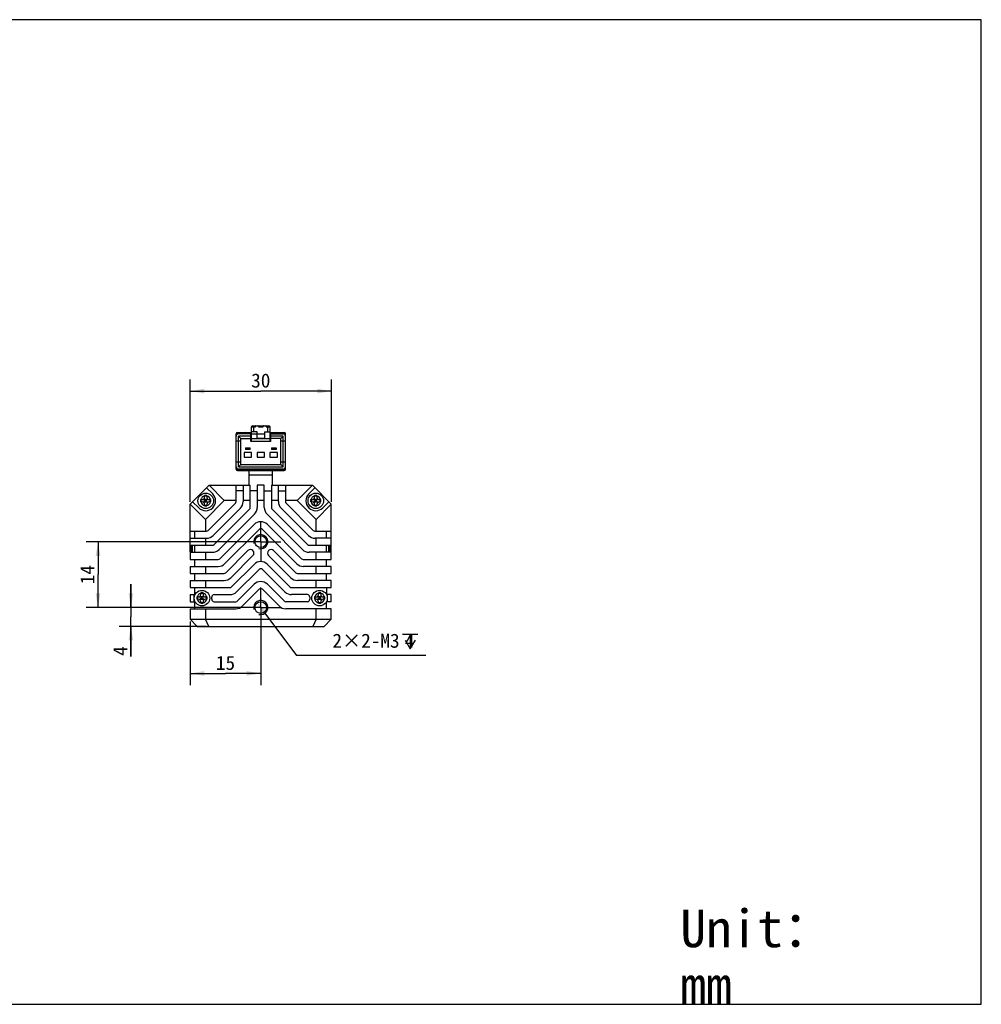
# Model space of a CAD drawing. Header units: millimetres. Extents: x -10 to 461, y 98 to 308.
# Tile 5 of 5: x 257 to 461, y 98 to 308. Entities that reach past the tile are written whole.
import ezdxf
from ezdxf.enums import TextEntityAlignment as Align

# ---------------------------------------------------------------- set-up
doc = ezdxf.new("R2010")
doc.units = ezdxf.units.MM
doc.header["$LTSCALE"] = 23.1
doc.header["$PDMODE"] = 3
doc.header["$PDSIZE"] = 8
doc.linetypes.add('CENTER', pattern=[0.6, 0.375, -0.075, 0.075, -0.075])
doc.layers.get('0').update_dxf_attribs({"linetype": 'CONTINUOUS'})
doc.layers.get('Defpoints').update_dxf_attribs({"linetype": 'CONTINUOUS'})
for name, color, linetype in [('00_COMPONENTS', 7, 'CONTINUOUS'), ('07_ALL_HOLES', 7, 'CONTINUOUS'), ('51__DRAFT_DIMS', 7, 'CONTINUOUS'), ('_X2_56FE5C42_X0__01_528', 7, 'CONTINUOUS'), ('DRW0001FORMAT', 7, 'CONTINUOUS'), ('DRW0001TEXT', 7, 'CONTINUOUS')]:
    doc.layers.add(name, color=color, linetype=linetype)
doc.styles.get("Standard").update_dxf_attribs({"font": 'simfang.ttf'})
doc.dimstyles.new('DIMSTYLE_2', dxfattribs={"dimtxt": 3, "dimasz": 3, "dimexe": 2.5, "dimexo": 0.5, "dimgap": 0.75, "dimtad": 1, "dimdsep": 46, "dimtxsty": 'STANDARD', "dimblk": '_FILLED', "dimblk1": '_FILLED', "dimblk2": '_FILLED', "dimcen": 0.09, "dimclrt": 3, "dimazin": 2, "dimtp": 0.2, "dimtm": 0.2, "dimtfac": 1, "dimtofl": 0, "dimtmove": 0, "dimatfit": 3, "dimldrblk": '_FILLED', "dimfxl": 1, "dimtolj": 1, "dimarcsym": 0})
doc.dimstyles.new('DIMSTYLE_3', dxfattribs={"dimtxt": 3, "dimasz": 3, "dimexe": 2.5, "dimexo": 0.5, "dimgap": 0.75, "dimtad": 1, "dimdsep": 46, "dimtxsty": 'STANDARD', "dimblk": '_FILLED', "dimblk1": '_FILLED', "dimblk2": '_FILLED', "dimcen": 0.09, "dimclrt": 3, "dimazin": 2, "dimtp": 0.1, "dimtm": 0.1, "dimtfac": 1, "dimtofl": 0, "dimtmove": 0, "dimatfit": 3, "dimldrblk": '_FILLED', "dimfxl": 1, "dimtolj": 1, "dimarcsym": 0})
doc.dimstyles.new('DIMSTYLE_4', dxfattribs={"dimtxt": 3, "dimasz": 3, "dimexe": 2.5, "dimexo": 0.5, "dimtad": 1, "dimdsep": 46, "dimtxsty": 'STANDARD', "dimblk": '_FILLED', "dimblk1": '_FILLED', "dimblk2": '_FILLED', "dimcen": 0.09, "dimclrt": 3, "dimazin": 2, "dimtp": 0.1, "dimtm": 0.1, "dimtfac": 1, "dimtofl": 0, "dimtmove": 0, "dimatfit": 1, "dimldrblk": '_FILLED', "dimfxl": 1, "dimtolj": 1, "dimarcsym": 0})

# ---------------------------------------------------------------- blocks, each defined once
blk = doc.blocks.new('_FILLED')
at = {"color": 0, "linetype": 'ByBlock'}
blk.add_solid([(0, 0), (-1, 0.167), (-1, -0.167)], dxfattribs=at)
blk = doc.blocks.new('*D5')
at = {"layer": '51__DRAFT_DIMS', "color": 4, "transparency": 16777216}
for p, q in [((292.8, 205.02), (292.8, 231.06)), ((322.8, 205.02), (322.8, 231.06)), ((292.8, 228.56), (307.8, 228.56)), ((322.8, 228.56), (307.8, 228.56))]:
    blk.add_line(p, q, dxfattribs=at)
at = {"layer": '51__DRAFT_DIMS', "color": 4, "transparency": 16777216, "xscale": 3, "yscale": 3, "zscale": 3, "rotation": 180}
blk.add_blockref('_FILLED', (292.8, 228.56), dxfattribs=at)
at = {"layer": '51__DRAFT_DIMS', "color": 4, "transparency": 16777216, "xscale": 3, "yscale": 3, "zscale": 3}
blk.add_blockref('_FILLED', (322.8, 228.56), dxfattribs=at)
at = {"layer": '51__DRAFT_DIMS', "color": 3, "transparency": 16777216}
blk.add_text('30', height=3, dxfattribs=at).set_placement((307.8, 229.31), align=Align.CENTER)
blk = doc.blocks.new('*D6')
at = {"layer": '51__DRAFT_DIMS', "color": 4, "transparency": 16777216}
for p, q in [((304.85, 196.52), (270.7, 196.52)), ((273.2, 196.52), (273.2, 189.52)), ((273.2, 182.52), (273.2, 189.52)), ((304.35, 182.52), (270.7, 182.52))]:
    blk.add_line(p, q, dxfattribs=at)
at = {"layer": '51__DRAFT_DIMS', "color": 4, "transparency": 16777216, "xscale": 3, "yscale": 3, "zscale": 3}
for p, rotation in [((273.2, 196.52), 90), ((273.2, 182.52), 270)]:
    blk.add_blockref('_FILLED', p, dxfattribs=dict(at, rotation=rotation))
at = {"layer": '51__DRAFT_DIMS', "color": 3, "transparency": 16777216}
blk.add_text('14', height=3, rotation=90, dxfattribs=at).set_placement((272.45, 189.52), align=Align.CENTER)
blk = doc.blocks.new('*D7')
at = {"layer": '51__DRAFT_DIMS', "color": 4, "transparency": 16777216}
for p, q in [((280.19, 182.52), (280.19, 187.52)), ((280.19, 187.52), (280.19, 180.52)), ((304.68, 182.52), (277.69, 182.52)), ((280.19, 172.09), (280.19, 180.52)), ((296.23, 178.52), (277.69, 178.52)), ((280.19, 178.52), (280.19, 172.09))]:
    blk.add_line(p, q, dxfattribs=at)
at = {"layer": '51__DRAFT_DIMS', "color": 4, "transparency": 16777216, "xscale": 3, "yscale": 3, "zscale": 3}
for p, rotation in [((280.19, 182.52), 270), ((280.19, 178.52), 90)]:
    blk.add_blockref('_FILLED', p, dxfattribs=dict(at, rotation=rotation))
at = {"layer": '51__DRAFT_DIMS', "color": 3, "transparency": 16777216}
blk.add_text('4', height=3, rotation=90, dxfattribs=at).set_placement((279.44, 174.29), align=Align.RIGHT)
blk = doc.blocks.new('*D8')
at = {"layer": '51__DRAFT_DIMS', "color": 0, "lineweight": -2}
for p in [(308.69, 181.32), (342.92, 172.35)]:
    blk.add_line(p, (315.37, 172.35), dxfattribs=at)
at = {"layer": 'Defpoints', "color": 0}
for p in [(306.9, 183.73), (308.69, 181.32)]:
    blk.add_point(p, dxfattribs=at)
at = {"layer": '51__DRAFT_DIMS', "color": 0, "linetype": 'ByBlock', "lineweight": -2, "xscale": 3, "yscale": 3, "zscale": 3, "rotation": 126.6428145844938}
blk.add_blockref('_FILLED', (306.9, 183.73), dxfattribs=at)
at = {"layer": '51__DRAFT_DIMS', "color": 3, "insert": (323.03, 176.97), "char_height": 3, "attachment_point": 1, "line_spacing_factor": 0.9}
blk.add_mtext('\\A1;2×2-M{\\A1;3\\Fgdt|c0; \\fFangSong|b0|i0|c0|p0;4}', dxfattribs=at)
blk = doc.blocks.new('*D9')
at = {"layer": '51__DRAFT_DIMS', "color": 4, "transparency": 16777216}
for p, q in [((292.8, 179.52), (292.8, 166.01)), ((307.8, 178.65), (307.8, 166.01)), ((292.8, 168.51), (300.3, 168.51)), ((307.8, 168.51), (300.3, 168.51))]:
    blk.add_line(p, q, dxfattribs=at)
at = {"layer": '51__DRAFT_DIMS', "color": 4, "transparency": 16777216, "xscale": 3, "yscale": 3, "zscale": 3, "rotation": 180}
blk.add_blockref('_FILLED', (292.8, 168.51), dxfattribs=at)
at = {"layer": '51__DRAFT_DIMS', "color": 4, "transparency": 16777216, "xscale": 3, "yscale": 3, "zscale": 3}
blk.add_blockref('_FILLED', (307.8, 168.51), dxfattribs=at)
at = {"layer": '51__DRAFT_DIMS', "color": 3, "transparency": 16777216}
blk.add_text('15', height=3, dxfattribs=at).set_placement((300.3, 169.26), align=Align.CENTER)

msp = doc.modelspace()

# ---------------------------------------------------------------- linework, layer by layer
at = {"color": 7}
for p, q in [((460.97926, 307.55556), (-10.24879, 307.55556)), ((460.97926, 98.13414), (460.97926, 307.55556)), ((-10.24879, 98.13414), (460.97926, 98.13414))]:
    msp.add_line(p, q, dxfattribs=at)
at = {"layer": '00_COMPONENTS', "color": 7}
for p, q in [((305.29807, 208.52241), (305.29807, 211.67241)), ((310.29807, 208.52241), (310.29807, 211.67241)), ((296.79807, 208.52241), (292.79807, 204.52241)), ((296.28299, 208.00734), (297.58299, 206.70734)), ((300.04807, 205.27241), (296.79807, 208.52241)), ((296.79807, 208.52241), (305.54807, 208.52241)), ((302.54807, 205.04952), (302.54807, 208.52241)), ((304.04807, 208.52241), (304.04807, 205.04952)), ((305.54807, 203.8054), (305.54807, 208.52241)), ((307.04807, 208.52241), (307.04807, 203.8054)), ((308.54807, 208.52241), (307.04807, 208.52241)), ((308.54807, 203.8054), (308.54807, 208.52241)), ((310.04807, 208.52241), (310.04807, 203.8054)), ((310.04807, 208.52241), (318.79807, 208.52241)), ((311.54807, 205.04952), (311.54807, 208.52241)), ((313.04807, 208.52241), (313.04807, 205.04952)), ((315.54807, 205.27241), (318.79807, 208.52241)), ((318.01315, 206.70734), (319.31315, 208.00734)), ((322.79807, 204.52241), (318.79807, 208.52241)), ((294.99895, 205.47241), (295.34807, 205.47241)), ((295.15557, 204.97241), (295.15557, 205.47241)), ((295.58154, 205.53027), (295.64366, 205.47241)), ((296.49317, 205.47241), (295.64366, 205.47241)), ((295.84807, 205.97241), (295.84807, 206.32153)), ((296.34807, 206.19188), (295.84807, 206.19188)), ((295.84807, 205.16279), (295.84807, 205.28204)), ((295.91209, 205.22241), (295.84807, 205.28204)), ((300.04807, 205.27241), (296.04807, 201.27241)), ((296.09807, 204.97241), (296.09807, 205.47241)), ((296.34807, 205.31699), (296.25977, 205.22241)), ((296.34807, 206.32153), (296.34807, 205.97241)), ((296.34807, 205.12784), (296.34807, 205.31699)), ((296.57125, 205.55604), (296.49317, 205.47241)), ((296.84807, 205.47241), (297.19719, 205.47241)), ((297.05563, 204.97241), (297.05563, 205.47241)), ((302.54807, 205.27241), (300.04807, 205.27241)), ((304.04807, 207.32241), (302.54807, 207.32241)), ((305.54807, 205.27241), (304.04807, 205.27241)), ((307.04807, 207.32241), (305.54807, 207.32241)), ((308.54807, 205.27241), (307.04807, 205.27241)), ((308.54807, 207.32241), (310.04807, 207.32241)), ((311.54807, 205.27241), (310.04807, 205.27241)), ((311.54807, 207.32241), (313.04807, 207.32241)), ((315.54807, 205.27241), (313.04807, 205.27241)), ((319.54807, 201.27241), (315.54807, 205.27241)), ((318.39895, 205.47241), (318.74807, 205.47241)), ((318.55557, 204.97241), (318.55557, 205.47241)), ((318.98154, 205.53027), (319.04366, 205.47241)), ((319.89317, 205.47241), (319.04366, 205.47241)), ((319.24807, 205.97241), (319.24807, 206.32153)), ((319.74807, 206.19188), (319.24807, 206.19188)), ((319.24807, 205.16279), (319.24807, 205.28204)), ((319.31209, 205.22241), (319.24807, 205.28204)), ((319.49807, 204.97241), (319.49807, 205.47241)), ((319.74807, 205.31699), (319.65977, 205.22241)), ((319.74807, 206.32153), (319.74807, 205.97241)), ((319.74807, 205.12784), (319.74807, 205.31699)), ((319.97125, 205.55604), (319.89317, 205.47241)), ((320.24807, 205.47241), (320.59719, 205.47241)), ((320.45563, 204.97241), (320.45563, 205.47241)), ((292.79807, 194.40386), (292.79807, 204.52241)), ((296.04807, 201.27241), (292.79807, 204.52241)), ((294.61315, 203.73749), (293.31315, 205.03749)), ((295.34807, 204.97241), (294.99895, 204.97241)), ((295.64366, 204.97241), (295.58154, 204.91456)), ((295.64366, 204.97241), (296.49317, 204.97241)), ((295.91209, 205.22241), (295.84807, 205.16279)), ((295.91209, 205.22241), (295.84807, 205.22241)), ((295.84807, 204.12329), (295.84807, 204.47241)), ((296.34807, 204.25294), (295.84807, 204.25294)), ((296.34807, 205.12784), (296.25977, 205.22241)), ((296.34807, 205.22241), (296.25977, 205.22241)), ((296.34807, 204.47241), (296.34807, 204.12329)), ((296.49317, 204.97241), (296.57125, 204.88879)), ((302.40162, 204.69597), (296.62452, 198.91886)), ((297.19719, 204.97241), (296.84807, 204.97241)), ((297.68518, 197.8582), (303.46228, 203.63531)), ((305.40162, 203.45184), (297.86864, 195.91886)), ((310.19452, 203.45184), (317.7275, 195.91886)), ((317.91096, 197.8582), (312.13386, 203.63531)), ((313.19452, 204.69597), (318.97162, 198.91886)), ((318.74807, 204.97241), (318.39895, 204.97241)), ((319.04366, 204.97241), (318.98154, 204.91456)), ((319.04366, 204.97241), (319.89317, 204.97241)), ((319.31209, 205.22241), (319.24807, 205.16279)), ((319.31209, 205.22241), (319.24807, 205.22241)), ((319.24807, 204.12329), (319.24807, 204.47241)), ((319.74807, 204.25294), (319.24807, 204.25294)), ((319.54807, 201.27241), (322.79807, 204.52241)), ((319.74807, 205.22241), (319.65977, 205.22241)), ((319.74807, 205.12784), (319.65977, 205.22241)), ((319.74807, 204.47241), (319.74807, 204.12329)), ((319.89317, 204.97241), (319.97125, 204.88879)), ((320.59719, 204.97241), (320.24807, 204.97241)), ((322.28299, 205.03749), (320.98299, 203.73749)), ((322.79807, 194.40386), (322.79807, 204.52241)), ((296.04807, 201.27241), (296.04807, 198.77241)), ((298.9293, 194.8582), (306.46228, 202.39118)), ((316.66684, 194.8582), (309.13386, 202.39118)), ((319.54807, 198.77241), (319.54807, 201.27241)), ((306.38386, 200.19131), (299.11141, 192.91886)), ((300.17207, 191.8582), (307.44452, 199.13065)), ((308.15162, 199.13065), (315.42407, 191.8582)), ((316.48473, 192.91886), (309.21228, 200.19131)), ((292.79807, 198.77241), (296.27096, 198.77241)), ((292.79807, 197.27241), (296.27096, 197.27241)), ((293.79807, 197.27241), (293.79807, 198.77241)), ((296.04807, 197.27241), (296.04807, 195.77241)), ((319.32518, 198.77241), (322.79807, 198.77241)), ((322.79807, 197.27241), (319.32518, 197.27241)), ((319.54807, 195.77241), (319.54807, 197.27241)), ((321.79807, 197.27241), (321.79807, 198.77241)), ((292.79807, 195.77241), (297.51509, 195.77241)), ((293.08807, 194.39741), (293.08807, 195.77241)), ((293.29807, 194.27241), (293.29807, 195.77241)), ((293.79807, 194.27241), (293.79807, 195.77241)), ((318.08105, 195.77241), (322.79807, 195.77241)), ((321.79807, 194.27241), (321.79807, 195.77241)), ((322.29807, 194.27241), (322.29807, 195.77241)), ((322.50807, 195.77241), (322.50807, 194.39741)), ((292.79807, 194.39741), (293.08807, 194.39741)), ((292.79807, 194.27241), (292.79807, 192.77241)), ((292.79807, 194.27241), (297.51509, 194.27241)), ((292.79807, 192.77241), (298.75785, 192.77241)), ((293.08807, 194.39741), (293.28057, 194.58991)), ((293.79807, 191.27241), (293.79807, 192.77241)), ((296.04807, 194.27241), (296.04807, 192.77241)), ((305.06774, 194.63255), (300.35405, 189.91886)), ((301.41471, 188.8582), (306.1284, 193.57189)), ((309.46774, 193.57189), (314.18143, 188.8582)), ((315.24209, 189.91886), (310.5284, 194.63255)), ((316.83829, 192.77241), (322.79807, 192.77241)), ((322.79807, 194.27241), (318.08105, 194.27241)), ((319.54807, 192.77241), (319.54807, 194.27241)), ((321.79807, 191.27241), (321.79807, 192.77241)), ((322.50807, 194.39741), (322.31557, 194.58991)), ((322.79807, 194.39741), (322.50807, 194.39741)), ((322.79807, 192.77241), (322.79807, 194.27241)), ((292.79807, 191.27241), (292.79807, 189.77241)), ((292.79807, 191.27241), (298.75785, 191.27241)), ((296.04807, 191.27241), (296.04807, 189.77241)), ((306.38386, 191.70603), (301.59669, 186.91886)), ((302.65735, 185.8582), (307.44452, 190.64537)), ((308.15162, 190.64537), (312.93879, 185.8582)), ((313.99945, 186.91886), (309.21228, 191.70603)), ((322.79807, 191.27241), (316.83829, 191.27241)), ((319.54807, 189.77241), (319.54807, 191.27241)), ((322.79807, 189.77241), (322.79807, 191.27241)), ((292.79807, 189.77241), (300.00049, 189.77241)), ((293.79807, 188.27241), (293.79807, 189.77241)), ((315.59565, 189.77241), (322.79807, 189.77241)), ((321.79807, 188.27241), (321.79807, 189.77241)), ((292.79807, 188.27241), (292.79807, 186.77241)), ((292.79807, 188.27241), (300.00049, 188.27241)), ((292.79807, 186.77241), (301.24313, 186.77241)), ((293.79807, 185.27241), (293.79807, 186.77241)), ((296.04807, 188.27241), (296.04807, 186.77241)), ((306.38386, 187.46339), (302.83933, 183.91886)), ((303.89999, 182.8582), (307.44452, 186.40273)), ((308.15162, 186.40273), (311.69615, 182.8582)), ((312.75681, 183.91886), (309.21228, 187.46339)), ((314.35301, 186.77241), (322.79807, 186.77241)), ((322.79807, 188.27241), (315.59565, 188.27241)), ((319.54807, 186.77241), (319.54807, 188.27241)), ((321.79807, 186.77241), (321.79807, 185.27241)), ((322.79807, 186.77241), (322.79807, 188.27241)), ((292.79807, 185.27241), (292.79807, 183.77241)), ((292.79807, 185.27241), (293.79807, 185.27241)), ((293.66474, 184.71292), (293.66474, 185.27241)), ((293.66474, 183.77241), (293.66474, 184.33191)), ((294.19895, 184.77241), (294.54807, 184.77241)), ((294.35557, 184.27241), (294.35557, 184.77241)), ((294.78154, 184.83027), (294.84366, 184.77241)), ((295.69317, 184.77241), (294.84366, 184.77241)), ((295.04807, 185.27241), (295.04807, 185.62153)), ((295.54807, 185.49188), (295.04807, 185.49188)), ((295.11209, 184.52241), (295.04807, 184.58204)), ((295.04807, 184.46279), (295.04807, 184.58204)), ((295.11209, 184.52241), (295.04807, 184.52241)), ((295.11209, 184.52241), (295.04807, 184.46279)), ((295.29807, 184.27241), (295.29807, 184.77241)), ((295.54807, 184.61699), (295.45977, 184.52241)), ((295.54807, 184.42784), (295.45977, 184.52241)), ((295.54807, 184.52241), (295.45977, 184.52241)), ((295.54807, 185.62153), (295.54807, 185.27241)), ((295.54807, 184.42784), (295.54807, 184.61699)), ((295.77125, 184.85604), (295.69317, 184.77241)), ((296.04807, 184.77241), (296.39719, 184.77241)), ((296.25563, 184.27241), (296.25563, 184.77241)), ((297.88602, 185.27241), (301.24313, 185.27241)), ((317.71012, 185.27241), (314.35301, 185.27241)), ((319.19895, 184.77241), (319.54807, 184.77241)), ((319.35557, 184.27241), (319.35557, 184.77241)), ((319.78154, 184.83027), (319.84366, 184.77241)), ((320.69317, 184.77241), (319.84366, 184.77241)), ((320.04807, 185.27241), (320.04807, 185.62153)), ((320.54807, 185.49188), (320.04807, 185.49188)), ((320.11209, 184.52241), (320.04807, 184.58204)), ((320.04807, 184.46279), (320.04807, 184.58204)), ((320.11209, 184.52241), (320.04807, 184.52241)), ((320.11209, 184.52241), (320.04807, 184.46279)), ((320.29807, 184.27241), (320.29807, 184.77241)), ((320.54807, 184.61699), (320.45977, 184.52241)), ((320.54807, 184.52241), (320.45977, 184.52241)), ((320.54807, 184.42784), (320.45977, 184.52241)), ((320.54807, 185.62153), (320.54807, 185.27241)), ((320.54807, 184.42784), (320.54807, 184.61699)), ((320.77125, 184.85604), (320.69317, 184.77241)), ((321.04807, 184.77241), (321.39719, 184.77241)), ((321.25563, 184.27241), (321.25563, 184.77241)), ((322.79807, 185.27241), (321.79807, 185.27241)), ((321.9314, 185.27241), (321.9314, 184.71291)), ((321.9314, 184.33191), (321.9314, 183.77241)), ((322.79807, 183.77241), (322.79807, 185.27241)), ((292.79807, 183.77241), (293.79807, 183.77241)), ((292.79807, 182.27241), (302.48578, 182.27241)), ((292.79807, 182.27241), (292.79807, 180.02241)), ((293.79807, 182.27241), (293.79807, 183.77241)), ((294.54807, 184.27241), (294.19895, 184.27241)), ((294.84366, 184.27241), (294.78154, 184.21456)), ((294.84366, 184.27241), (295.69317, 184.27241)), ((295.04807, 183.42329), (295.04807, 183.77241)), ((295.54807, 183.55294), (295.04807, 183.55294)), ((295.54807, 183.77241), (295.54807, 183.42329)), ((295.69317, 184.27241), (295.77125, 184.18879)), ((296.39719, 184.27241), (296.04807, 184.27241)), ((296.04807, 182.27241), (296.04807, 180.02241)), ((297.88602, 183.77241), (302.48578, 183.77241)), ((317.71012, 183.77241), (313.11036, 183.77241)), ((322.79807, 182.27241), (313.11036, 182.27241)), ((319.54807, 184.27241), (319.19895, 184.27241)), ((319.54807, 180.02241), (319.54807, 182.27241)), ((319.84366, 184.27241), (319.78154, 184.21456)), ((319.84366, 184.27241), (320.69317, 184.27241)), ((320.04807, 183.42329), (320.04807, 183.77241)), ((320.54807, 183.55294), (320.04807, 183.55294)), ((320.54807, 183.77241), (320.54807, 183.42329)), ((320.69317, 184.27241), (320.77125, 184.18879)), ((321.39719, 184.27241), (321.04807, 184.27241)), ((322.79807, 183.77241), (321.79807, 183.77241)), ((321.79807, 182.27241), (321.79807, 183.77241)), ((322.79807, 180.02241), (322.79807, 182.27241)), ((294.29807, 178.52241), (292.79807, 180.02241)), ((292.79807, 180.02241), (322.79807, 180.02241)), ((294.29807, 178.52241), (321.29807, 178.52241)), ((296.73301, 178.52241), (296.04807, 180.02241)), ((319.54807, 180.02241), (318.86313, 178.52241)), ((322.79807, 180.02241), (321.29807, 178.52241))]:
    msp.add_line(p, q, dxfattribs=at)
at = {"layer": '00_COMPONENTS', "color": 4}
msp.add_line((305.29807, 210.72241), (310.29807, 210.72241), dxfattribs=at)
at = {"layer": '00_COMPONENTS', "color": 7}
for centre, radius in [((296.09807, 205.22241), 1.65), ((319.49807, 205.22241), 1.65), ((307.79807, 196.52241), 1.25), ((295.29807, 184.52241), 1.65), ((320.29807, 184.52241), 1.65), ((307.79807, 182.52241), 1.25)]:
    msp.add_circle(centre, radius, dxfattribs=at)
for centre, radius, start, end in [((296.09807, 205.22241), 2.1, 225, 45), ((345.37278, 205.24332), 50.37436, 179.7394305, 180.0237813), ((295.34807, 205.97241), 0.5, 270, 360), ((296.0336, 168.58622), 37.73577, 90.1552818, 90.2817045), ((296.09857, 152.33497), 53.98714, 89.7352063, 90.1774844), ((296.84807, 205.97241), 0.5, 180, 270), ((260.54358, 205.29298), 36.65405, 0.150507, 0.2804774), ((235.27258, 205.23017), 61.92513, 359.992818, 0.1471987), ((319.49807, 205.22241), 2.1, 135, 315), ((368.77278, 205.24332), 50.37436, 179.7394305, 180.0237813), ((318.74807, 205.97241), 0.5, 270, 360), ((319.4336, 168.58622), 37.73577, 90.1552818, 90.2817045), ((319.49857, 152.33497), 53.98714, 89.7352063, 90.1774844), ((320.24807, 205.97241), 0.5, 180, 270), ((283.94358, 205.29298), 36.65405, 0.150507, 0.2804774), ((258.67258, 205.23017), 61.92513, 359.992818, 0.1471987), ((356.94005, 205.21466), 61.94161, 179.9928328, 180.1470668), ((331.66151, 205.15188), 36.663, 180.1503515, 180.2804687), ((295.34807, 204.47241), 0.5, 0, 90), ((296.09757, 258.11141), 53.98869, 269.7352159, 270.1773397), ((296.16247, 241.873), 37.75016, 270.1551228, 270.2816998), ((296.84807, 204.47241), 0.5, 90, 180), ((246.82336, 205.2015), 50.37436, 359.7394305, 0.0237813), ((302.04807, 205.04952), 0.5, 315, 360), ((302.04807, 205.04952), 2, 315, 360), ((305.04807, 203.8054), 0.5, 315, 360), ((305.04807, 203.8054), 2, 315, 360), ((310.54807, 203.8054), 2, 180, 225), ((310.54807, 203.8054), 0.5, 180, 225), ((313.54807, 205.04952), 2, 180, 225), ((313.54807, 205.04952), 0.5, 180, 225), ((380.34005, 205.21466), 61.94161, 179.9928328, 180.1470668), ((355.06151, 205.15188), 36.663, 180.1503515, 180.2804687), ((318.74807, 204.47241), 0.5, 0, 90), ((319.49757, 258.11141), 53.98869, 269.7352159, 270.1773397), ((319.56247, 241.873), 37.75016, 270.1551228, 270.2816998), ((320.24807, 204.47241), 0.5, 90, 180), ((270.22336, 205.2015), 50.37436, 359.7394305, 0.0237813), ((307.79807, 198.7771), 2, 45, 135), ((307.79807, 198.7771), 0.5, 45, 135), ((296.27096, 199.27241), 0.5, 270, 315), ((296.27096, 199.27241), 2, 270, 315), ((319.32518, 199.27241), 2, 225, 270), ((319.32518, 199.27241), 0.5, 225, 270), ((297.51509, 196.27241), 0.5, 270, 315), ((297.51509, 196.27241), 2, 270, 315), ((305.59807, 194.10222), 0.75, 315, 135), ((309.99807, 194.10222), 0.75, 45, 225), ((318.08105, 196.27241), 2, 225, 270), ((318.08105, 196.27241), 0.5, 225, 270), ((298.75785, 193.27241), 0.5, 270, 315), ((316.83829, 193.27241), 0.5, 225, 270), ((298.75785, 193.27241), 2, 270, 315), ((307.79807, 190.29181), 2, 45, 135), ((307.79807, 190.29181), 0.5, 45, 135), ((316.83829, 193.27241), 2, 225, 270), ((300.00049, 190.27241), 0.5, 270, 315), ((300.00049, 190.27241), 2, 270, 315), ((315.59565, 190.27241), 2, 225, 270), ((315.59565, 190.27241), 0.5, 225, 270), ((301.24313, 187.27241), 0.5, 270, 315), ((307.79807, 186.04917), 2, 45, 135), ((307.79807, 186.04917), 0.5, 45, 135), ((314.35301, 187.27241), 0.5, 225, 270), ((344.57278, 184.54332), 50.37436, 179.7394305, 180.0237813), ((356.14005, 184.51466), 61.94161, 179.9928328, 180.1470668), ((330.86151, 184.45188), 36.663, 180.1503515, 180.2804687), ((294.54807, 185.27241), 0.5, 270, 360), ((295.2336, 147.88622), 37.73577, 90.1552818, 90.2817045), ((295.29857, 131.63497), 53.98714, 89.7352063, 90.1774844), ((296.04807, 185.27241), 0.5, 180, 270), ((259.74358, 184.59298), 36.65405, 0.150507, 0.2804774), ((246.02336, 184.5015), 50.37436, 359.7394305, 0.0237813), ((234.47258, 184.53017), 61.92513, 359.992818, 0.1471987), ((297.88602, 184.77241), 0.5, 90, 185.5177344), ((297.88602, 184.27241), 0.5, 174.4822656, 270), ((295.29807, 184.52241), 2.1, 354.4822656, 5.5177344), ((301.24313, 187.27241), 2, 270, 315), ((314.35301, 187.27241), 2, 225, 270), ((317.71012, 184.77241), 0.5, 354.4822656, 90), ((317.71012, 184.27241), 0.5, 270, 5.5177344), ((320.29807, 184.52241), 2.1, 174.4822656, 185.5177344), ((369.57278, 184.54332), 50.37436, 179.7394305, 180.0237813), ((381.14005, 184.51466), 61.94161, 179.9928328, 180.1470668), ((355.86151, 184.45188), 36.663, 180.1503515, 180.2804687), ((319.54807, 185.27241), 0.5, 270, 360), ((320.2336, 147.88622), 37.73577, 90.1552818, 90.2817045), ((320.29857, 131.63497), 53.98714, 89.7352063, 90.1774844), ((321.04807, 185.27241), 0.5, 180, 270), ((284.74358, 184.59298), 36.65405, 0.150507, 0.2804774), ((271.02336, 184.5015), 50.37436, 359.7394305, 0.0237813), ((259.47258, 184.53017), 61.92513, 359.992818, 0.1471987), ((294.54807, 183.77241), 0.5, 0, 90), ((295.29757, 237.41141), 53.98869, 269.7352159, 270.1773397), ((295.36247, 221.173), 37.75016, 270.1551228, 270.2816998), ((296.04807, 183.77241), 0.5, 90, 180), ((302.48578, 184.27241), 0.5, 270, 315), ((302.48578, 184.27241), 2, 270, 315), ((313.11036, 184.27241), 2, 225, 270), ((313.11036, 184.27241), 0.5, 225, 270), ((319.54807, 183.77241), 0.5, 0, 90), ((320.29757, 237.41141), 53.98869, 269.7352159, 270.1773397), ((320.36247, 221.173), 37.75016, 270.1551228, 270.2816998), ((321.04807, 183.77241), 0.5, 90, 180)]:
    msp.add_arc(centre, radius, start, end, dxfattribs=at)
at = {"layer": '00_COMPONENTS', "color": 4}
for centre, radius, start, end in [((296.09807, 205.22241), 1.05, 103.774147, 166.225853), ((296.09807, 205.22241), 1.05, 13.774147, 76.225853), ((319.49807, 205.22241), 1.05, 103.774147, 166.225853), ((319.49807, 205.22241), 1.05, 13.774147, 76.225853), ((296.09807, 205.22241), 1.05, 193.774147, 256.225853), ((296.09807, 205.22241), 1.05, 283.774147, 346.225853), ((319.49807, 205.22241), 1.05, 193.774147, 256.225853), ((319.49807, 205.22241), 1.05, 283.774147, 346.225853), ((307.79807, 196.52241), 1.5, 255, 195), ((295.29807, 184.52241), 1.05, 103.774147, 166.225853), ((295.29807, 184.52241), 1.05, 13.774147, 76.225853), ((320.29807, 184.52241), 1.05, 103.774147, 166.225853), ((320.29807, 184.52241), 1.05, 13.774147, 76.225853), ((295.29807, 184.52241), 1.05, 193.774147, 256.225853), ((295.29807, 184.52241), 1.05, 283.774147, 346.225853), ((307.79807, 182.52241), 1.5, 255, 195), ((320.29807, 184.52241), 1.05, 193.774147, 256.225853), ((320.29807, 184.52241), 1.05, 283.774147, 346.225853)]:
    msp.add_arc(centre, radius, start, end, dxfattribs=at)
at = {"layer": '07_ALL_HOLES', "color": 1, "linetype": 'CENTER'}
for p, q in [((307.79807, 196.52241), (307.79807, 200.77241)), ((307.79807, 196.52241), (303.54807, 196.52241)), ((307.79807, 196.52241), (312.04807, 196.52241)), ((307.79807, 196.52241), (307.79807, 192.27241)), ((307.79807, 182.52241), (307.79807, 186.77241)), ((307.79807, 182.52241), (303.54807, 182.52241)), ((307.79807, 182.52241), (312.04807, 182.52241)), ((307.79807, 182.52241), (307.79807, 178.27241))]:
    msp.add_line(p, q, dxfattribs=at)
at = {"layer": '51__DRAFT_DIMS', "color": 3}
for p, q in [((337.96401, 176.85244), (341.21401, 176.85244)), ((339.58902, 176.85244), (339.58902, 173.72745))]:
    msp.add_line(p, q, dxfattribs=at)
msp.add_lwpolyline([(338.46402, 175.60244), (339.58902, 173.72745), (340.71401, 175.60244)], dxfattribs=at)
at = {"layer": '_X2_56FE5C42_X0__01_528', "color": 7}
for p, q in [((305.79807, 217.87241), (305.79807, 220.97241)), ((305.79807, 220.97241), (306.64807, 220.97241)), ((306.09807, 221.17241), (309.49807, 221.17241)), ((306.64807, 220.97241), (306.64807, 221.07241)), ((307.29807, 221.07241), (307.29807, 220.97241)), ((307.29807, 220.97241), (308.29807, 220.97241)), ((308.29807, 220.97241), (308.29807, 221.07241)), ((308.94807, 221.07241), (308.94807, 220.97241)), ((308.94807, 220.97241), (309.79807, 220.97241)), ((309.79807, 217.87241), (309.79807, 220.97241)), ((302.54807, 211.97241), (302.54807, 219.47241)), ((303.54807, 217.92241), (302.54807, 217.92241)), ((302.84807, 219.77241), (305.79807, 219.77241)), ((305.67307, 219.47241), (303.04807, 219.47241)), ((303.04807, 212.47241), (303.04807, 218.97241)), ((303.04807, 218.97241), (303.54807, 218.47241)), ((305.67307, 218.97241), (303.04807, 218.97241)), ((303.54807, 212.97241), (303.54807, 218.47241)), ((303.54807, 218.47241), (305.67307, 218.47241)), ((304.79807, 219.57241), (304.79807, 219.47241)), ((305.67307, 217.87241), (305.67307, 219.47241)), ((309.92307, 217.87241), (305.67307, 217.87241)), ((306.99807, 219.87241), (305.79807, 219.87241)), ((306.99807, 218.54623), (306.99807, 219.87241)), ((308.59807, 219.37241), (306.99807, 219.37241)), ((306.99807, 218.54612), (308.59807, 218.54612)), ((308.59807, 219.87241), (308.59807, 218.54623)), ((308.59807, 219.87241), (309.79807, 219.87241)), ((309.79807, 219.77241), (312.74807, 219.77241)), ((309.92307, 217.87241), (309.92307, 219.47241)), ((309.92307, 219.47241), (312.54807, 219.47241)), ((312.54807, 218.97241), (309.92307, 218.97241)), ((312.04807, 218.47241), (309.92307, 218.47241)), ((310.79807, 219.47241), (310.79807, 219.57241)), ((312.54807, 218.97241), (312.04807, 218.47241)), ((312.04807, 212.97241), (312.04807, 218.47241)), ((313.04807, 217.92241), (312.04807, 217.92241)), ((312.54807, 212.47241), (312.54807, 218.97241)), ((313.04807, 211.97241), (313.04807, 219.47241)), ((304.54807, 216.47241), (304.54807, 216.17241)), ((304.54807, 216.47241), (305.54807, 216.47241)), ((305.54807, 216.17241), (304.54807, 216.17241)), ((304.74807, 216.17241), (304.74807, 216.47241)), ((305.34807, 216.47241), (305.34807, 216.17241)), ((305.54807, 216.17241), (305.54807, 216.47241)), ((310.04807, 216.47241), (310.04807, 216.17241)), ((310.04807, 216.47241), (311.04807, 216.47241)), ((311.04807, 216.17241), (310.04807, 216.17241)), ((310.24807, 216.17241), (310.24807, 216.47241)), ((310.84807, 216.47241), (310.84807, 216.17241)), ((311.04807, 216.47241), (311.04807, 216.17241)), ((304.24807, 215.47241), (304.24807, 214.47241)), ((305.84807, 215.47241), (304.24807, 215.47241)), ((304.24807, 214.47241), (305.84807, 214.47241)), ((305.84807, 214.47241), (305.84807, 215.47241)), ((306.99807, 215.47241), (306.99807, 214.47241)), ((308.59807, 215.47241), (306.99807, 215.47241)), ((306.99807, 214.47241), (308.59807, 214.47241)), ((308.59807, 214.47241), (308.59807, 215.47241)), ((309.74807, 215.47241), (309.74807, 214.47241)), ((311.34807, 215.47241), (309.74807, 215.47241)), ((309.74807, 214.47241), (311.34807, 214.47241)), ((311.34807, 214.47241), (311.34807, 215.47241)), ((302.54807, 213.52241), (303.54807, 213.52241)), ((302.84807, 211.67241), (312.74807, 211.67241)), ((303.04807, 212.47241), (303.54807, 212.97241)), ((303.04807, 212.47241), (312.54807, 212.47241)), ((312.54807, 211.97241), (303.04807, 211.97241)), ((303.54807, 212.97241), (312.04807, 212.97241)), ((312.04807, 213.52241), (313.04807, 213.52241)), ((312.54807, 212.47241), (312.04807, 212.97241))]:
    msp.add_line(p, q, dxfattribs=at)
at = {"layer": '_X2_56FE5C42_X0__01_528', "color": 4}
for p, q in [((306.29807, 219.87241), (306.29807, 220.97241)), ((309.29807, 219.87241), (309.29807, 220.97241)), ((302.54807, 219.47241), (302.74807, 219.47241)), ((302.74807, 219.47241), (302.74807, 219.37197)), ((302.84807, 219.57241), (302.84807, 219.77241)), ((302.84807, 219.57241), (305.79807, 219.57241)), ((304.49807, 219.47241), (304.49807, 219.77241)), ((305.09807, 219.47241), (305.09807, 219.77241)), ((306.99807, 219.37241), (305.79807, 219.37241)), ((309.79807, 218.37241), (305.79807, 218.37241)), ((306.99807, 218.57971), (308.59807, 218.57971)), ((309.79807, 219.57241), (312.74807, 219.57241)), ((310.49807, 219.47241), (310.49807, 219.77241)), ((311.09807, 219.47241), (311.09807, 219.77241)), ((312.74807, 219.57241), (312.74807, 219.77241)), ((312.84807, 219.37197), (312.84807, 219.47241)), ((313.04807, 219.47241), (312.84807, 219.47241)), ((302.54807, 211.97241), (302.74807, 211.97241)), ((302.74807, 212.07286), (302.74807, 211.97241)), ((302.84807, 211.87241), (302.84807, 211.67241)), ((302.84807, 211.87241), (312.74807, 211.87241)), ((312.74807, 211.67241), (312.74807, 211.87241)), ((312.84807, 211.97241), (312.84807, 212.07285)), ((313.04807, 211.97241), (312.84807, 211.97241))]:
    msp.add_line(p, q, dxfattribs=at)
at = {"layer": '_X2_56FE5C42_X0__01_528', "color": 7}
for centre, radius, start, end in [((306.09807, 220.87241), 0.3, 90, 160.5287427), ((306.74807, 221.07241), 0.1, 90.0000002, 180), ((307.19807, 221.07241), 0.1, 0.0000003, 90), ((308.39807, 221.07241), 0.1, 90.0000002, 180), ((308.84807, 221.07241), 0.1, 0.0000003, 90), ((309.49807, 220.87241), 0.3, 19.4724002, 89.9999997), ((302.84807, 219.47241), 0.3, 90.0000013, 179.9999997), ((303.04807, 218.97241), 0.5, 90, 180), ((304.59807, 219.57241), 0.2, 0.0000003, 90), ((310.99807, 219.57241), 0.2, 90.000297, 179.9999993), ((312.54807, 218.97241), 0.5, 0, 90), ((312.74807, 219.47241), 0.3, 0.000001, 89.999999), ((303.04807, 212.47241), 0.5, 180, 270), ((302.84807, 211.97241), 0.3, 180.000001, 269.9999995), ((312.54807, 212.47241), 0.5, 270, 360), ((312.74807, 211.97241), 0.3, 270.0000012, 359.9999995)]:
    msp.add_arc(centre, radius, start, end, dxfattribs=at)
at = {"layer": '_X2_56FE5C42_X0__01_528', "color": 4}
for centre, start, end in [((302.84807, 219.47241), 90, 180), ((312.74807, 219.47241), 0, 89.9999996), ((302.84807, 211.97241), 180, 270), ((312.74807, 211.97241), 270, 360)]:
    msp.add_arc(centre, 0.1, start, end, dxfattribs=at)
at = {"layer": 'DRW0001FORMAT', "color": 7}
for p, q in [((460.97926, 98.13414), (460.97926, 307.55556)), ((-10.24879, 98.13414), (460.97926, 98.13414))]:
    msp.add_line(p, q, dxfattribs=at)

# ---------------------------------------------------------------- texts
at = {"layer": 'DRW0001TEXT', "color": 4, "insert": (397.0151, 118.27938), "char_height": 8, "width": 23.5, "attachment_point": 1, "line_spacing_factor": 0.9}
msp.add_mtext('Unit：mm', dxfattribs=at)

# ---------------------------------------------------------------- dimensions: what is measured, and where the dimension line sits
at = {"layer": '51__DRAFT_DIMS', "color": 4}
dim = msp.add_linear_dim(base=(322.79807, 228.55771), p1=(292.79807, 204.52241), p2=(322.79807, 204.52241), dimstyle='DIMSTYLE_2', dxfattribs=at)
dim.commit()
dim.dimension.update_dxf_attribs({"geometry": '*D5', "text_midpoint": (307.78927, 228.55771), "dimtype": 160})
for base, p1, p2, angle, dimstyle, picture, middle in [((273.20042, 182.52241), (305.3494, 196.52241), (304.8462, 182.52241), 270, 'DIMSTYLE_2', '*D6', (273.20042, 189.66597)), ((280.18933, 178.52241), (305.18167, 182.52241), (296.73301, 178.52241), 270, 'DIMSTYLE_3', '*D7', (280.18933, 173.16002)), ((292.79807, 168.51044), (307.79807, 179.14547), (292.79807, 180.02241), 180, 'DIMSTYLE_2', '*D9', (300.38303, 168.51044))]:
    dim = msp.add_linear_dim(base=base, p1=p1, p2=p2, angle=angle, dimstyle=dimstyle, dxfattribs=at)
    dim.commit()
    dim.dimension.update_dxf_attribs({"geometry": picture, "text_midpoint": middle, "dimtype": 160})
dim = msp.add_diameter_dim_2p(p1=(308.69331, 181.31886), p2=(306.90283, 183.72597), text='2×2-M{\\A1;<>\\Fgdt|c0; \\fFangSong|b0|i0|c0|p0;4}', dimstyle='DIMSTYLE_4', override={"dimtih": 1, "dimtoh": 1, "dimpost": '<>', "dimtxsty": 'STANDARD'}, dxfattribs=at)
dim.commit()
dim.dimension.update_dxf_attribs({"geometry": '*D8', "text_midpoint": (332.97083, 172.34864), "dimtype": 163})

doc.saveas('drawing.dxf')
